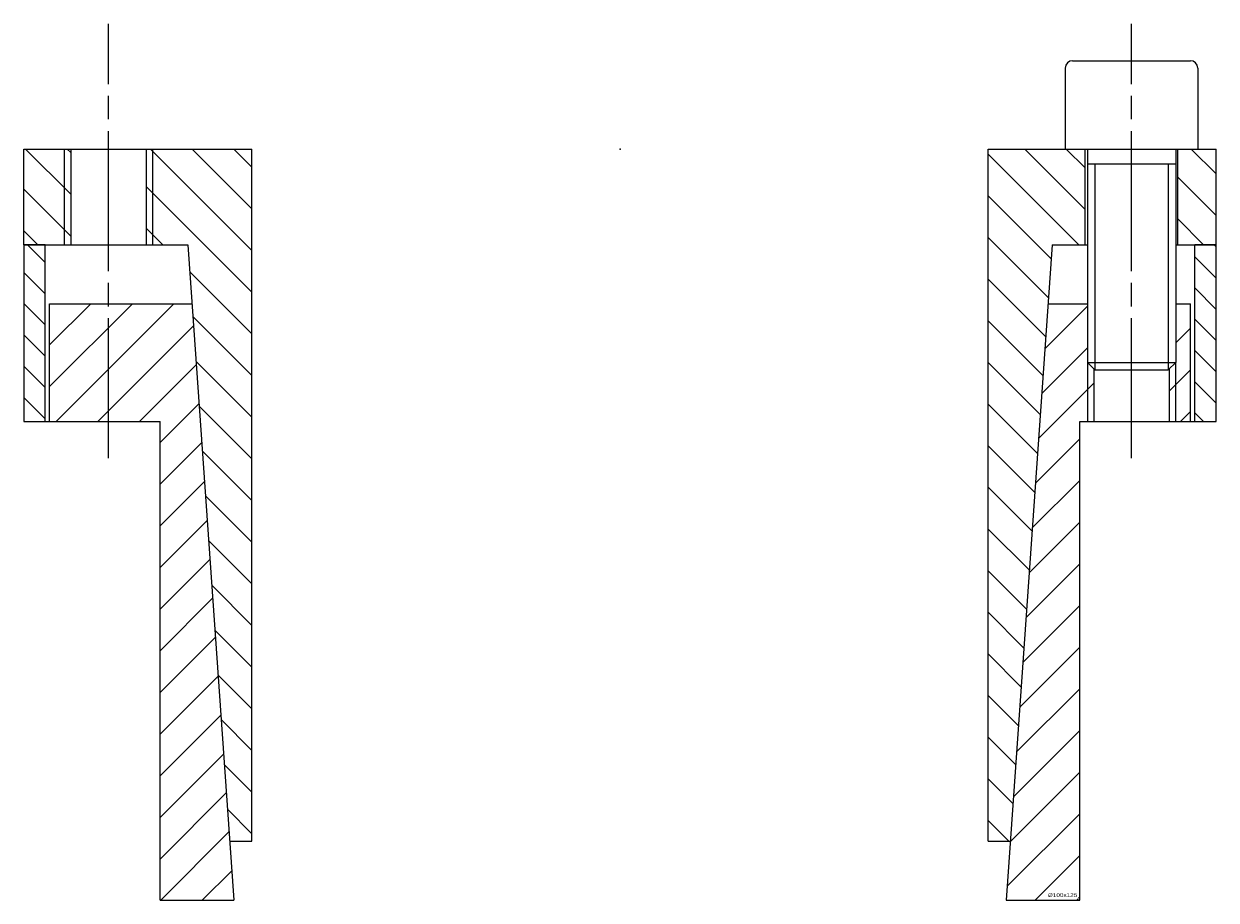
# Model space of a CAD drawing. Extents: x -81 to 81, y -81 to 317.
# Tile 2 of 2: x -81 to 81, y 198 to 317. Entities that reach past the tile are written whole.
import ezdxf
from ezdxf.enums import TextEntityAlignment as Align

# ---------------------------------------------------------------- set-up
doc = ezdxf.new("R2010")
doc.units = 0
doc.linetypes.add('CADRA_CENTERLINE', pattern=[25.4, 19.05, -1.5875, 3.175, -1.5875])
doc.linetypes.add('CADRA_SOLID', pattern=[0])
doc.layers.get('0').update_dxf_attribs({"color": 112, "linetype": 'CADRA_SOLID'})

# ---------------------------------------------------------------- blocks, each defined once
blk = doc.blocks.new('_X0')
for p, q in [((-66.25, -21), (-77.5, -32.25)), ((-71.91, -21), (-77.5, -26.59)), ((-60.6, -21), (-76.6, -37)), ((58.2, -21), (58.15, -21.05)), ((63.5, -21.35), (57.72, -27.13)), ((-57.94, -24), (-70.94, -37)), ((77.5, -24.32), (75.5, -26.32)), ((63.5, -27.01), (57.3, -33.21)), ((-57.57, -29.29), (-65.28, -37)), ((77.5, -29.98), (74.62, -32.86)), ((64.37, -31.79), (56.87, -39.3)), ((-57.2, -34.57), (-62.48, -39.85)), ((77.5, -35.64), (76.14, -37)), ((-56.83, -39.86), (-62.48, -45.5)), ((62.48, -39.35), (56.45, -45.38)), ((-56.46, -45.15), (-62.48, -51.16)), ((62.48, -45.01), (56.02, -51.46)), ((-56.09, -50.44), (-62.48, -56.82)), ((62.48, -50.66), (55.59, -57.54)), ((-55.72, -55.72), (-62.48, -62.48)), ((62.48, -56.32), (55.17, -63.62)), ((-55.35, -61.01), (-62.48, -68.13)), ((62.48, -61.98), (54.74, -69.71)), ((-54.98, -66.3), (-62.48, -73.79)), ((62.48, -67.63), (54.32, -75.79)), ((-54.61, -71.58), (-62.48, -79.45)), ((62.48, -73.29), (53.89, -81.87)), ((-54.24, -76.87), (-62.48, -85.1)), ((62.48, -78.95), (53.47, -87.95)), ((-53.87, -82.16), (-62.48, -90.76)), ((62.48, -84.6), (53.04, -94.04)), ((-53.5, -87.44), (-62.48, -96.42)), ((62.48, -90.26), (52.62, -100.12)), ((-53.13, -92.73), (-62.4, -102)), ((62.48, -95.92), (56.39, -102)), ((-52.76, -98.02), (-56.75, -102)), ((62.05, -102), (62.24, -101.81)), ((62.48, -101.57), (62.31, -101.74))]:
    blk.add_line(p, q)
blk = doc.blocks.new('_X1')
for p, q in [((-74.63, -6.15), (-80.78, 0)), ((-74.63, -0.49), (-75.12, 0)), ((-50.02, -13.79), (-63.81, 0)), ((-50.02, -8.13), (-58.15, 0)), ((-50.02, -2.47), (-52.49, 0)), ((63.2, -8.21), (54.99, 0)), ((81, -3.38), (77.62, 0)), ((62.33, -13), (50.02, -0.69)), ((63.2, -2.56), (60.64, 0)), ((81, -9.04), (75.8, -3.84)), ((-74.63, -11.81), (-81, -5.43)), ((-50.02, -19.44), (-64.38, -5.09)), ((58.58, -14.9), (50.02, -6.35)), ((79.3, -13), (75.8, -9.5)), ((-79.09, -13), (-81, -11.09)), ((-62.12, -13), (-64.38, -10.74)), ((58.21, -20.19), (50.02, -12)), ((-50.02, -25.1), (-58.45, -16.67)), ((57.84, -25.48), (50.02, -17.66)), ((-50.02, -30.76), (-58.03, -22.75)), ((57.47, -30.76), (50.02, -23.32)), ((-50.02, -36.41), (-57.6, -28.83)), ((57.1, -36.05), (50.02, -28.97)), ((-50.02, -42.07), (-57.18, -34.91)), ((56.73, -41.34), (50.02, -34.63)), ((56.36, -46.63), (50.02, -40.29)), ((-56.75, -41), (-50.02, -47.73)), ((55.99, -51.91), (50.02, -45.94)), ((-50.02, -53.38), (-56.33, -47.08)), ((55.62, -57.2), (50.02, -51.6)), ((-55.9, -53.16), (-50.02, -59.04)), ((55.25, -62.49), (50.02, -57.26)), ((-50.02, -64.7), (-55.48, -59.24)), ((54.88, -67.77), (50.02, -62.91)), ((-55.05, -65.32), (-50.02, -70.35)), ((54.51, -73.06), (50.02, -68.57)), ((-50.02, -76.01), (-54.63, -71.41)), ((54.14, -78.35), (50.02, -74.23)), ((-54.2, -77.49), (-50.02, -81.67)), ((53.77, -83.64), (50.02, -79.89)), ((-50.02, -87.33), (-53.77, -83.57)), ((53.4, -88.92), (50.02, -85.54)), ((-53.35, -89.65), (-50.02, -92.98)), ((52.82, -94), (50.02, -91.2))]:
    blk.add_line(p, q)
blk = doc.blocks.new('_X2')
for p, q in [((-78.1, -15.4), (-80.5, -13)), ((80.72, -13), (81, -13.28)), ((81, -17.53), (78.1, -14.63)), ((-81, -16.75), (-78.1, -19.65)), ((78.1, -18.87), (81, -21.77)), ((-78.1, -23.89), (-81, -20.99)), ((81, -26.01), (78.1, -23.11)), ((-81, -25.23), (-78.1, -28.13)), ((78.1, -27.35), (81, -30.25)), ((-78.1, -32.38), (-81, -29.48)), ((81, -34.5), (78.1, -31.6)), ((-81, -33.72), (-78.1, -36.62)), ((78.1, -35.84), (79.26, -37))]:
    blk.add_line(p, q)
blk = doc.blocks.new('BLOCK0')
at = {"linetype": 'CADRA_CENTERLINE'}
for p, q in [((-69.5, -42), (-69.5, 17)), ((69.5, -42), (69.5, 17))]:
    blk.add_line(p, q, dxfattribs=at)
for p, q in [((61.5, 12), (77.5, 12)), ((60.5, 11), (60.5, 0)), ((78.5, 11), (78.5, 0)), ((-81, 0), (-50.02, 0)), ((-81, -13), (-81, 0)), ((-50.02, -94), (-50.02, 0)), ((50.02, 0), (63.5, 0)), ((50.02, -94), (50.02, 0)), ((60.5, 0), (78.5, 0)), ((63.5, 0), (63.5, -29)), ((75.5, 0), (75.5, -29)), ((75.5, 0), (81, 0)), ((-75.5, 0), (-75.5, -13)), ((-74.63, 0), (-74.63, -13)), ((-64.38, 0), (-64.38, -13)), ((-63.5, 0), (-63.5, -13)), ((63.2, -13), (63.2, 0)), ((75.8, -13), (75.8, 0)), ((81, -13), (81, 0)), ((63.5, -2), (75.5, -2)), ((64.5, -2), (64.5, -30)), ((74.5, -2), (74.5, -30)), ((-81, -13), (-58.71, -13)), ((-78.1, -13), (-81, -13)), ((-81, -13), (-81, -37)), ((-78.1, -37), (-78.1, -13)), ((-58.71, -13), (-52.49, -102)), ((58.71, -13), (52.49, -102)), ((58.71, -13), (63.5, -13)), ((75.5, -13), (81, -13)), ((81, -13), (78.1, -13)), ((78.1, -37), (78.1, -13)), ((81, -37), (81, -13)), ((-77.5, -21), (-58.15, -21)), ((-77.5, -37), (-77.5, -21)), ((58.15, -21), (63.5, -21)), ((75.5, -21), (77.5, -21)), ((77.5, -37), (77.5, -21)), ((63.5, -29), (64.5, -30)), ((63.5, -29), (75.5, -29)), ((63.5, -29), (63.5, -37)), ((75.5, -29), (74.5, -30)), ((75.5, -37), (75.5, -29)), ((64.37, -29.87), (64.37, -37)), ((64.5, -30), (74.5, -30)), ((74.62, -29.87), (74.62, -37)), ((-81, -37), (-77.5, -37)), ((-77.5, -37), (-62.48, -37)), ((-62.48, -102), (-62.48, -37)), ((62.48, -102), (62.48, -37)), ((62.48, -37), (77.5, -37)), ((77.5, -37), (81, -37)), ((-53.05, -94), (-50.02, -94)), ((50.02, -94), (53.05, -94)), ((-62.48, -102), (-52.49, -102)), ((52.49, -102), (62.48, -102))]:
    blk.add_line(p, q)
for centre, start, end in [((61.5, 11), 90, 180), ((77.5, 11), 0, 90)]:
    blk.add_arc(centre, 1, start, end)
blk.add_point((0, 0))
blk.add_point((0, 0))
for name in ['_X1', '_X2', '_X0']:
    blk.add_blockref(name, (0, 0))
blk.add_text('%%c100x125', height=0.5).set_placement((58.13, -101.56), (62.13, -101.56), align=Align.FIT)

msp = doc.modelspace()

# ---------------------------------------------------------------- block references
msp.add_blockref('BLOCK0', (0, 300))

doc.saveas('drawing.dxf')
